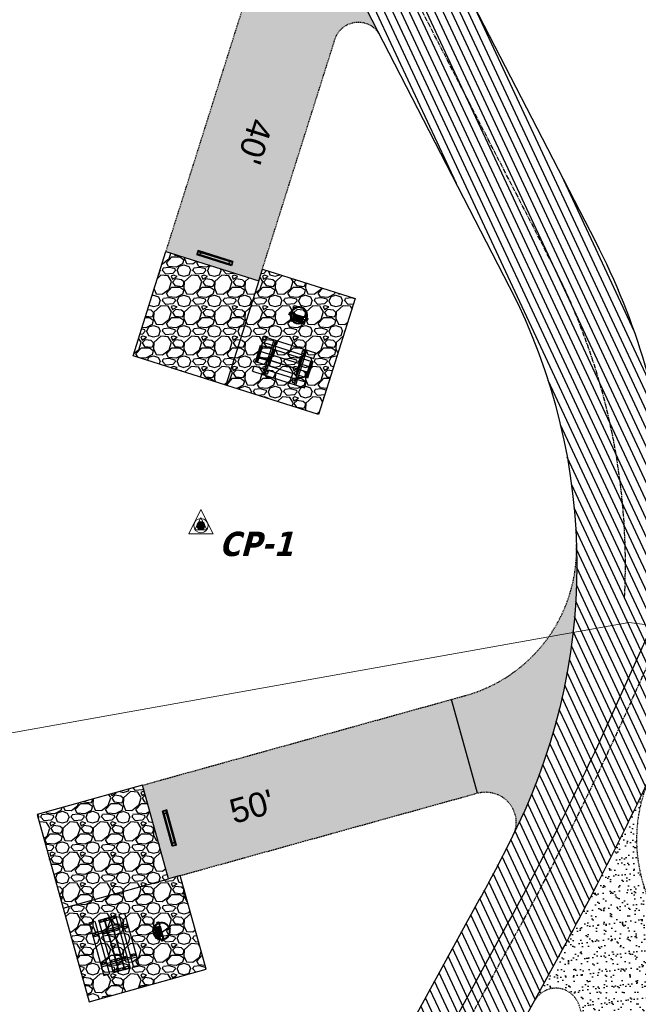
# Model space of a CAD drawing. Header units: feet. Extents: x 1134296 to 1140710, y 647902 to 649877.
# Tile 36 of 57: x 1134863 to 1134965, y 648709 to 648871. Entities that reach past the tile are written whole.
import ezdxf
from ezdxf.lldxf.tags import DXFTag

# ---------------------------------------------------------------- set-up
doc = ezdxf.new("R2010")
doc.units = ezdxf.units.FT
doc.header["$MEASUREMENT"] = 0
doc.linetypes.add('CENTER2', pattern=[1.125, 0.75, -0.125, 0.125, -0.125])
doc.linetypes.add('RAD', pattern=[0.13, 0.08, -0.05])
for name, color, linetype, lineweight in [('-ANGLE-IRON', 8, 'Continuous', 25), ('C-ANNO-TEXT-3', 7, 'Continuous', 20), ('V-UTIL-WATR-LINE', 8, 'WATER', 15)]:
    doc.layers.add(name, color=color, linetype=linetype, lineweight=lineweight)
for name, color, linetype in [('-BOLTS-LAGS-SCREWS', 7, 'Continuous'), ('-CONCRETE', 9, 'Continuous'), ('-HARDWARE', 7, 'Continuous'), ('-TIMBER', 5, 'Continuous'), ('C-CAMPSITE-PADS', 6, 'Continuous'), ('C-PRKG-ASPH', 8, 'Continuous'), ('C-PRKG-GRVL', 8, 'Continuous'), ('C-PRKG-WHEL-STOP', 9, 'Continuous'), ('C-ROAD-ASPHALT', 1, 'Continuous'), ('C-ROAD-CNTR', 1, 'CENTER2'), ('C-ROAD-GRVL', 1, 'RAD'), ('C-SWLK-GRVL-PATT', 8, 'Continuous'), ('C-UTIL-WATER-MEP', 7, 'WATER (.5x)'), ('G-XREF', 7, 'Continuous')]:
    doc.layers.add(name, color=color, linetype=linetype)
doc.styles.add('Arial', font='arial.ttf')
doc.styles.add('SEI-Dim & Leader', font='tahoma.ttf')
doc.styles.get("Standard").update_dxf_attribs({"font": 'arial.ttf'})
tags = doc.linetypes.add('WATER', pattern='A,1.5,-0.2,["W",Standard,S=0.08,R=0,X=-0.1,Y=-0.04],-0.05', length=1.75).pattern_tags.tags
tags[6] = DXFTag(74, 10)
tags = doc.linetypes.add('WATER (.5x)', pattern='A,0.75,-0.2,["W",Standard,S=0.08,R=0,X=-0.1,Y=-0.04],-0.05', length=1).pattern_tags.tags
tags[6] = DXFTag(74, 10)
pattern_1 = [(37.50000000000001, (0, 0), (-0.06299335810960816, 1.926823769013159), [0, -1.52, 0, -1.7, 0, -1.625]), (7.499999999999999, (0, 0), (1.769776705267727, 2.82214606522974), [0, -0.82, 0, -1.37, 0, -0.525]), (327.5, (-1.23, 0), (3.114141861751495, 0.005659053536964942), [0, -0.5, 0, -1.8, 0, -2.35]), (317.5, (-1.23, 0), (3.006126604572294, 0.8776755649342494), [0, -0.25, 0, -1.18, 0, -1.35])]
pattern_2 = [(228.012787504, (3.6, 5), (-40.00000000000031, -45.00000000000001), [0.67268, -66.5954402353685]), (184.969740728, (3.15, 4.5), (59.99999999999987, 5.000000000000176), [1.15434, -114.27962380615]), (132.510447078, (2, 4.4), (50.00000000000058, -54.99999999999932), [0.8139400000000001, -80.5801629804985]), (267.273689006, (0.05, 3.15), (5.000000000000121, 100.0000000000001), [1.05119, -104.067790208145]), (292.833654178, (0, 2.1), (-24.99999999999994, 60.00000000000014), [1.030775, -102.0468656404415]), (357.273689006, (0.4, 1.15), (-100.0000000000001, 5.000000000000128), [1.05119, -104.067790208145]), (37.6942404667, (1.45, 1.1), (-64.99999999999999, -49.99999999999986), [1.390145, -137.62424274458]), (72.2553283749, (2.55, 1.95), (35.00000000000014, 110), [1.31244, -129.9316074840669]), (121.429565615, (2.95, 3.2), (-40.0000000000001, 64.99999999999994), [1.05475, -104.420365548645]), (175.236358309, (2.4, 4.1), (54.99999999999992, -5.00000000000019), [1.20416, -59.0038128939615]), (222.397437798, (1.2, 4.2), (-59.99999999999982, -54.99999999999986), [1.55724, -154.1668750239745]), (138.814074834, (5, 3.1), (-35.00000000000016, 30), [0.5315049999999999, -52.61922406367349]), (171.46923439, (4.600000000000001, 3.45), (64.99999999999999, -9.999999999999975), [1.011185, -100.107557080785]), (225, (3.6, 3.6), (-5.551115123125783e-16, -4.999999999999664), [0.707105, -6.3639628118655]), (203.198590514, (3.25, 4.2), (24.99999999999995, 9.999999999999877), [0.38079, -37.6980755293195]), (291.801409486, (2.9, 4.050000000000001), (-4.99999999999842, 15.00000000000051), [0.538515, -26.3873090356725]), (30.96375653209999, (3.1, 3.55), (15.00000000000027, 9.999999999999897), [0.874645, -28.2801144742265]), (161.565051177, (3.85, 4), (10.00000000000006, -4.999999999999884), [0.632455, -15.178933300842]), (16.389540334, (0, 4.050000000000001), (49.99999999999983, 15.00000000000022), [0.886, -87.714225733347]), (70.3461759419, (0.8500000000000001, 4.3), (-20.0000000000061, -55.00000000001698), [0.7433049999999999, -73.58703873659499]), (293.198590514, (3.85, 5), (-9.999999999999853, 24.99999999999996), [0.761575, -37.3172905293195]), (343.610459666, (4.149999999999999, 4.3), (-49.99999999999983, 15.00000000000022), [0.8859999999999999, -87.71422573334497]), (339.44395478, (0, 0.95), (-25.00000000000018, 10.00000000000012), [0.8543999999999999, -41.86561872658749]), (294.775140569, (0.8, 0.65), (-25.00000000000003, 55.00000000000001), [0.71589, -70.87321531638]), (66.8014094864, (3.9, 0), (9.999999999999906, 24.99999999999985), [0.761575, -37.3172905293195]), (17.3540246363, (4.2, 0.7000000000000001), (-64.99999999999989, -19.99999999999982), [0.838155, -82.97711807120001]), (69.44395478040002, (1.45, 0), (-10.00000000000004, -24.99999999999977), [0.4272, -42.29281872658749]), (101.309932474, (3.6, 0), (-4.999999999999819, 20.00000000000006), [0.25495, -25.240147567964]), (165.963756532, (3.55, 0.25), (14.99999999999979, -5.000000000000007), [1.030775, -19.5847531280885]), (186.009005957, (2.55, 0.5), (50.00000000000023, 4.999999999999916), [0.9552499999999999, -94.56961587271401]), (303.690067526, (3.1, 3.1), (-4.999999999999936, 9.999999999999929), [0.7211099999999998, -17.30664637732]), (353.157226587, (3.5, 2.5), (85.00000000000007, -10.00000000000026), [1.25897, -124.6378131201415]), (60.9453959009, (4.75, 2.35), (-19.99999999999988, -34.99999999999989), [0.51478, -50.963370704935]), (90, (5, 2.8), (-4.999999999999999, 5), [0.3, -4.699999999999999]), (120.256437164, (2.45, 0.65), (20.00000000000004, -35.00000000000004), [0.69462, -68.76759994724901]), (48.01278750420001, (2.1, 1.25), (40, 44.99999999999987), [1.34536, -65.92276023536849]), (0, (3, 2.25), (5, 5), [1.3, -3.7]), (325.3048464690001, (4.3, 2.25), (50.0000000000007, -34.99999999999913), [0.7905699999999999, -78.26637150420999]), (254.054604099, (4.95, 1.8), (-5.000000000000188, -20.00000000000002), [0.72801, -35.6725394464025]), (207.645975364, (4.75, 1.1), (-94.99999999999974, -50.00000000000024), [1.185325, -117.347370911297]), (175.42607874, (3.7, 0.55), (-64.99999999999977, 5.000000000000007), [1.253995, -124.1453670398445])]
pattern_3 = [(115, (0, 0), (-1.132884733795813, -0.5282728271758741), [])]

# ---------------------------------------------------------------- blocks, each defined once
blk = doc.blocks.new('*X801')
for p, q in [((69.5, 22.75), (70, 22.75)), ((69.50196081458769, 22.78125), (69.99803918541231, 22.78125)), ((69.50196081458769, 22.71875), (69.99803918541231, 22.71875)), ((69.50793854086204, 22.8125), (69.99206145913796, 22.8125)), ((69.50793854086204, 22.6875), (69.99206145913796, 22.6875)), ((69.51824379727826, 22.84375), (69.98175620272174, 22.84375)), ((69.51824379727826, 22.65625), (69.98175620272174, 22.65625)), ((69.5334936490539, 22.875), (69.9665063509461, 22.875)), ((69.5334936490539, 22.625), (69.9665063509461, 22.625)), ((69.55484381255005, 22.90625), (69.94515618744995, 22.90625)), ((69.55484381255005, 22.59375), (69.94515618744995, 22.59375)), ((69.58464054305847, 22.9375), (69.91535945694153, 22.9375)), ((69.58464054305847, 22.5625), (69.91535945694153, 22.5625)), ((69.62896927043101, 22.96875), (69.87103072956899, 22.96875)), ((69.62896927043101, 22.53125), (69.87103072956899, 22.53125))]:
    blk.add_line(p, q)
blk = doc.blocks.new('V-LEGL-v-gps')
for p, q in [((-1.591615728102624e-12, 0.09968523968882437), (-0.07500000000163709, -0.0503147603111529)), ((0.07499999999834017, -0.0503147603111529), (-1.591615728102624e-12, 0.09968523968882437)), ((-0.07500000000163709, -0.0503147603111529), (0.07499999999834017, -0.0503147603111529))]:
    blk.add_line(p, q)
for radius in [0.04387922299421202, 0.025, 0.01254212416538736]:
    blk.add_circle((-1.591615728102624e-12, -5.684341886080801e-13), radius)
at = {"xscale": 0.1000000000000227, "yscale": 0.1000000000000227, "zscale": 0.1000000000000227}
blk.add_blockref('*X801', (-6.975000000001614, -2.275000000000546), dxfattribs=at)
blk = doc.blocks.new('C_XBASE-PACTOLA_02403811')
at = {"layer": 'V-UTIL-WATR-LINE', "flags": 128}
blk.add_lwpolyline([(1134591.097, 648882.276), (1134535.172, 648864.348), (1134533.85, 648857.053), (1134522.209554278, 648792.1098621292), (1134626.051242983, 648720.737395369), (1134717.163755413, 648725.1374681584), (1134753.653, 648734.572), (1134963.231, 648772.059), (1135008.674239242, 648766.4398010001)], dxfattribs=at)
at = {"layer": 'C-ANNO-TEXT-3', "rotation": 8.537736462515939e-07}
for xscale, yscale, zscale in [(26.66666666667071, 26.66666666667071, 26.66666666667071), (13.33333333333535, 13.33333333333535, 13.33333333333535)]:
    blk.add_blockref('V-LEGL-v-gps', (1134892.815, 648788.015), dxfattribs=dict(at, xscale=xscale, yscale=yscale, zscale=zscale))
at = {"layer": 'C-ANNO-TEXT-3', "insert": (1134895.815, 648787.015), "char_height": 4, "attachment_point": 1, "style": 'SEI-Dim & Leader'}
blk.add_mtext('{\\fTahoma|b1|i1|c0|p34;CP-1}', dxfattribs=at)
blk = doc.blocks.new('Wheel_Stop')
for points in [[(-36, 6.75), (36, 6.75)], [(-36, -2.25), (-36, 6.75)], [(-35.625, 4.5), (-36, 6.75)], [(-35.625, 0), (-36, -2.25)], [(-35.955, 6.48), (35.955, 6.48)], [(-35.625, 4.5), (-35.625, 0)], [(-35.625, 4.5), (35.625, 4.5)], [(-35.625, 0), (35.625, 0)], [(35.625, 4.5), (36, 6.75)], [(35.625, 4.5), (35.625, 0)], [(35.625, 0), (36, -2.25)], [(36, -2.25), (36, 6.75)], [(-36, -2.25), (36, -2.25)], [(-35.955, -1.98), (35.955, -1.98)]]:
    blk.add_lwpolyline(points)
for centre in [(-30, 2.25), (30, 2.25)]:
    blk.add_circle(centre, 0.5)
blk = doc.blocks.new('10FT_Precast Table')
at = {"layer": '-ANGLE-IRON'}
for p, q in [((-28.53399626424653, 27.12499979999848), (-28.53399626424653, 33.62500020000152)), ((-28.53399626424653, 33.62500020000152), (-24.53403626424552, 33.62500020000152)), ((-24.53403626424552, 27.12499979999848), (-28.53399626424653, 27.12499979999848)), ((-24.53403626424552, 33.62500020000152), (-24.53403626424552, 27.12499979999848)), ((28.46604333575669, 27.12499979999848), (28.46604333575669, 33.62500020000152)), ((28.46604333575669, 33.62500020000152), (32.4660033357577, 33.62500020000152)), ((32.4660033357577, 27.12499979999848), (28.46604333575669, 27.12499979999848)), ((32.4660033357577, 33.62500020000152), (32.4660033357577, 27.12499979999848)), ((-49.49999999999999, 15.84066587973), (-52.49999999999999, 15.84066587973)), ((-52.49999999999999, 15.84066587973), (-52.49999999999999, -14.65933416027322)), ((-49.49999999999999, -14.65933416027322), (-49.49999999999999, 15.84066587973)), ((-25.53399626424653, 15.8406658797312), (-28.53399626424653, 15.8406658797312)), ((-28.53399626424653, 15.8406658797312), (-28.53399626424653, -14.65933416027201)), ((-25.53399626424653, -14.65933416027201), (-25.53399626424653, 15.8406658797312)), ((32.4660033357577, 15.84066587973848), (29.4660033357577, 15.84066587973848)), ((29.4660033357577, 15.84066587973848), (29.4660033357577, -14.65933416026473)), ((32.4660033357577, -14.65933416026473), (32.4660033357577, 15.84066587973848)), ((52.50000000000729, 15.8406658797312), (49.50000000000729, 15.8406658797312)), ((49.50000000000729, 15.8406658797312), (49.50000000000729, -14.65933416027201)), ((52.50000000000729, -14.65933416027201), (52.50000000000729, 15.8406658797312)), ((-52.49999999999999, -14.65933416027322), (-49.49999999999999, -14.65933416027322)), ((-28.53399626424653, -14.65933416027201), (-25.53399626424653, -14.65933416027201)), ((29.4660033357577, -14.65933416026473), (32.4660033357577, -14.65933416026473)), ((49.50000000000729, -14.65933416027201), (52.50000000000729, -14.65933416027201)), ((-28.53399626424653, -33.62500019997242), (-28.53399626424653, -27.12499979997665)), ((-28.53399626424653, -27.12499979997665), (-24.53403626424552, -27.12499979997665)), ((-24.53403626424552, -33.62500019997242), (-28.53399626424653, -33.62500019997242)), ((-24.53403626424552, -27.12499979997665), (-24.53403626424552, -33.62500019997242)), ((28.46604333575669, -33.62500019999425), (28.46604333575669, -27.1249997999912)), ((28.46604333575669, -27.1249997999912), (32.4660033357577, -27.1249997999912)), ((32.4660033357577, -33.62500019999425), (28.46604333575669, -33.62500019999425)), ((32.4660033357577, -27.1249997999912), (32.4660033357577, -33.62500019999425))]:
    blk.add_line(p, q, dxfattribs=at)
at = {"layer": '-BOLTS-LAGS-SCREWS'}
for centre in [(-26.53401626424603, 32.12500020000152), (-26.53401626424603, 28.62499979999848), (30.46602333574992, 32.12500020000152), (30.46602333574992, 28.62499979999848), (-50.99999999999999, 14.84066987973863), (-50.99999999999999, 9.340670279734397), (-50.99999999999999, 3.340670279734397), (-27.03399626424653, 14.84066987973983), (-27.03399626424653, 9.340670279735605), (-27.03399626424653, 3.340670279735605), (30.9660033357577, 14.84066987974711), (30.9660033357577, 9.34067027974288), (30.9660033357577, 3.340670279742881), (51.00000000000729, 14.84066987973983), (51.00000000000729, 9.340670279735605), (51.00000000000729, 3.340670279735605), (-50.99999999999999, -2.159338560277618), (-50.99999999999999, -8.159338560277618), (-50.99999999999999, -13.65933816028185), (-27.03399626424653, -2.15933856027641), (-27.03399626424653, -8.15933856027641), (-27.03399626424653, -13.65933816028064), (30.9660033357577, -2.159338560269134), (30.9660033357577, -8.159338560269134), (30.9660033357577, -13.65933816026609), (51.00000000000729, -2.15933856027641), (51.00000000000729, -8.15933856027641), (51.00000000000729, -13.65933816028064), (-26.53401626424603, -28.62499979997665), (-26.53401626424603, -32.12500019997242), (30.46602333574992, -28.6249997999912), (30.46602333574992, -32.12500019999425)]:
    blk.add_circle(centre, 0.15625000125, dxfattribs=at)
at = {"layer": '-CONCRETE'}
for p, q in [((-32.03399630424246, -35.99999999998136), (-32.03399630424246, 35.99999999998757)), ((-28.53399626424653, 35.99999999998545), (-28.53399626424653, 33.62500020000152)), ((-28.53399626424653, -27.12499979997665), (-28.53399626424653, 27.12499979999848)), ((32.4660033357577, 36), (32.4660033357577, 33.62500020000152)), ((32.4660033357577, -27.1249997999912), (32.4660033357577, 27.12499979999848)), ((35.96600337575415, -35.99999999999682), (35.96600337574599, 35.99999999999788)), ((-28.53399626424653, -35.99999999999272), (-28.53399626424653, -33.62500019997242)), ((32.4660033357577, -33.62500019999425), (32.4660033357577, -36))]:
    blk.add_line(p, q, dxfattribs=at)
at = {"layer": '-TIMBER'}
for p, q in [((-53.99999999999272, 24.74999999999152), (-54, 35.99999999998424)), ((-54, 35.99999999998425), (54, 36.0000000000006)), ((-54, 24.74999999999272), (53.99999999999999, 24.74999999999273)), ((54.00000000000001, 24.75000000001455), (54.00000000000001, 36)), ((-53.99999999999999, 6.465667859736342), (-53.99999999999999, 17.71566785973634)), ((-53.99999999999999, 17.71566785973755), (54, 17.71566785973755)), ((-53.99999999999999, 6.46566785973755), (54, 6.46566785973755)), ((-53.99999999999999, -5.034336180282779), (-53.99999999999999, 6.215667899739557)), ((-53.99999999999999, 6.215667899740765), (54, 6.215667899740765)), ((54.00000000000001, 17.71566785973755), (54.00000000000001, 6.46566785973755)), ((54.00000000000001, 6.215667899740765), (54.00000000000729, -5.034336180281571)), ((54.00000000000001, -5.034336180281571), (-53.99999999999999, -5.034336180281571)), ((-53.99999999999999, -16.53433614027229), (-53.99999999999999, -5.28433614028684)), ((54.00000000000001, -5.284336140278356), (-53.99999999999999, -5.284336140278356)), ((54.00000000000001, -16.53433614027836), (-53.99999999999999, -16.53433614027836)), ((54.00000000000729, -5.28433614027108), (54.00000000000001, -16.53433614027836)), ((-54, -35.99999999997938), (-53.99999999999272, -24.74999999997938)), ((-54, -24.74999999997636), (53.99999999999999, -24.75000000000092)), ((-54, -35.99999999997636), (53.99999999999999, -36.00000000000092)), ((54.00000000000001, -36), (54.00000000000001, -24.75))]:
    blk.add_line(p, q, dxfattribs=at)
blk = doc.blocks.new('*X386')
at = {"color": 0}
for p, q in [((146.0622026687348, 353.5980429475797), (146.1426743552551, 353.6785146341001)), ((146.0622026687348, 352.8909361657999), (146.8122026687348, 353.6409361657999)), ((146.0622026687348, 352.5373827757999), (146.8122026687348, 353.2873827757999)), ((146.0622026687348, 351.8302759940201), (146.8122026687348, 352.5802759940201)), ((146.0622026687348, 351.4767226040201), (146.8122026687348, 352.2267226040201)), ((146.0622026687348, 350.7696158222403), (146.8122026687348, 351.5196158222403)), ((146.3246548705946, 350.6785146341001), (146.8122026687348, 351.1660624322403))]:
    blk.add_line(p, q, dxfattribs=at)
blk = doc.blocks.new('Pilot Rocks FS-30_18_PA')
at = {"layer": '-HARDWARE'}
for p, q in [((-8.817777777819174, 0.04421580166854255), (-17.86666666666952, 0.04421580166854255)), ((-17.86666666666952, 0.04421580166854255), (-12.77892653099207, 0.04421580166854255)), ((-10.20000000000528, 0.04421580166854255), (10.19999999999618, 0.04421580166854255)), ((8.817777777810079, 0.04421580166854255), (17.86666666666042, 0.04421580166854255)), ((12.77892653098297, 0.04421580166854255), (17.86666666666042, 0.04421580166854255)), ((-18.93333333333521, -4.555784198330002), (-18.93333333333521, -1.355784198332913)), ((-18.93333333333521, -1.355784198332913), (-18.86666666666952, -1.355784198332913)), ((-18.86666666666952, -1.355784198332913), (-18.86666666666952, -0.9557841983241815)), ((-18.86666666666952, -1.355784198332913), (-18.86666666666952, -0.9557841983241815)), ((-18.20000000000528, -1.355784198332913), (-18.20000000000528, -0.9557841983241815)), ((-18.20000000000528, -0.9557841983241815), (-18.20000000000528, -1.355784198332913)), ((-18.20000000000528, -1.355784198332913), (-18.13333333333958, -1.355784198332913)), ((-18.13333333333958, -1.355784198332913), (-18.13333333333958, -4.555784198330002)), ((-8.817777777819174, -0.6224508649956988), (-17.86666666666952, -0.6224508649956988)), ((-13.33940419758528, -0.6224508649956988), (-17.86666666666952, -0.6224508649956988)), ((-10.20000000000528, -0.6224508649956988), (10.19999999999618, -0.6224508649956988)), ((-10.20000000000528, -0.6224508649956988), (-10.20000000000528, -11.31238912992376)), ((-10.20000000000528, -11.31238912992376), (-10.20000000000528, -14.84572246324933)), ((-10.20000000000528, -13.68324198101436), (-10.20000000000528, -14.84572246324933)), ((-9.533333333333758, -0.6224508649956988), (-9.533333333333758, -11.31238912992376)), ((-9.533333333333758, -11.31238912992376), (-9.533333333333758, -14.84572246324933)), ((-9.533333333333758, -11.64572246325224), (9.533333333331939, -11.64572246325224)), ((-9.533333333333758, -12.31238912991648), (9.533333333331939, -12.31238912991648)), ((-9.533333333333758, -14.84572246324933), (-9.533333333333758, -14.47618734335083)), ((-8.817777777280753, -0.6224508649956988), (-8.817777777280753, -11.64572246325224)), ((-8.284444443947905, -0.6224508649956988), (-8.284444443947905, -11.64572246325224)), ((-7.502222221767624, -0.6224508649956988), (-7.502222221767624, -11.64572246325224)), ((-6.9688888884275, -0.6224508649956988), (-6.9688888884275, -11.64572246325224)), ((-6.18666666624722, -0.6224508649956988), (-6.18666666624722, -11.64572246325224)), ((-5.653333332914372, -0.6224508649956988), (-5.653333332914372, -11.64572246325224)), ((-4.871111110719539, -0.6224508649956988), (-4.871111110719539, -11.64572246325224)), ((-4.337777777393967, -0.6224508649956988), (-4.337777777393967, -11.64572246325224)), ((-3.555555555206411, -0.6224508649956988), (-3.555555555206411, -11.64572246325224)), ((-3.022222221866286, -0.6224508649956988), (-3.022222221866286, -11.64572246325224)), ((-2.23999999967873, -0.6224508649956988), (-2.23999999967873, -11.64572246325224)), ((-1.706666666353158, -0.6224508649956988), (-1.706666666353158, -11.64572246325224)), ((-0.9244444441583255, -0.6224508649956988), (-0.9244444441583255, -11.64572246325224)), ((-0.3911111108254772, -0.6224508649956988), (-0.3911111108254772, -11.64572246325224)), ((0.3911111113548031, -0.6224508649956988), (0.3911111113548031, -11.64572246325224)), ((0.9244444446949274, -0.6224508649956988), (0.9244444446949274, -11.64572246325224)), ((1.706666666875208, -0.6224508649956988), (1.706666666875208, -11.64572246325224)), ((2.240000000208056, -0.6224508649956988), (2.240000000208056, -11.64572246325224)), ((3.022222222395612, -0.6224508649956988), (3.022222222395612, -11.64572246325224)), ((3.555555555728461, -0.6224508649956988), (3.555555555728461, -11.64572246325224)), ((4.337777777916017, -0.6224508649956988), (4.337777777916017, -11.64572246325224)), ((4.871111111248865, -0.6224508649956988), (4.871111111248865, -11.64572246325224)), ((5.653333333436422, -0.6224508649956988), (5.653333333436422, -11.64572246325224)), ((6.18666666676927, -0.6224508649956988), (6.18666666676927, -11.64572246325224)), ((6.968888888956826, -0.6224508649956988), (6.968888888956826, -11.64572246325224)), ((7.502222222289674, -0.6224508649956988), (7.502222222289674, -11.64572246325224)), ((8.28444444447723, -0.6224508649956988), (8.28444444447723, -11.64572246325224)), ((8.817777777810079, -0.6224508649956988), (8.817777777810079, -11.64572246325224)), ((17.86666666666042, -0.6224508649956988), (8.817777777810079, -0.6224508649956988)), ((9.533333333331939, -0.6224508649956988), (9.533333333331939, -11.31238912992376)), ((9.533333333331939, -11.31238912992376), (9.533333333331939, -14.84572246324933)), ((9.533333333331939, -14.47618734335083), (9.533333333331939, -14.84572246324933)), ((10.19999999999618, -0.6224508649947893), (10.19999999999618, -11.31238912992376)), ((10.19999999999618, -11.31238912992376), (10.19999999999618, -14.84572246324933)), ((10.19999999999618, -14.84572246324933), (10.19999999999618, -13.68324198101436)), ((18.13333333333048, -4.555784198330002), (18.13333333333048, -1.355784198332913)), ((18.13333333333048, -1.355784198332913), (18.19999999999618, -1.355784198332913)), ((18.93333333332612, -4.555784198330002), (18.13333333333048, -4.555784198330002)), ((18.19999999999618, -1.355784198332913), (18.19999999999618, -0.9557841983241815)), ((18.19999999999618, -1.355784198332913), (18.19999999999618, -0.9557841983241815)), ((18.86666666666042, -1.355784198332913), (18.86666666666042, -0.9557841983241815)), ((18.86666666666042, -0.9557841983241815), (18.86666666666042, -1.355784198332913)), ((18.86666666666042, -1.355784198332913), (18.93333333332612, -1.355784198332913)), ((18.93333333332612, -1.355784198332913), (18.93333333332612, -4.555784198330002))]:
    blk.add_line(p, q, dxfattribs=at)
at = {"layer": '-HARDWARE', "flags": 128}
for points in [[(0.04426932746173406, 18.18944163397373, 1), (-0.6223972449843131, 18.18908719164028), (-0.6206959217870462, 14.98908764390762, 1), (0.04597065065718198, 14.98944208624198), (0.04426932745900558, 18.18944163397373)], [(-11.77825193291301, -8.933957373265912, -1), (-11.29140720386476, -9.3893985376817), (-13.47752479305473, -11.72625323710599, -1), (-13.96436952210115, -11.27081207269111), (-11.77825193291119, -8.93395737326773)], [(11.77825193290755, -8.933957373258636, 1), (11.29140720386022, -9.389398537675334), (13.47752479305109, -11.72625323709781, 1), (13.96436952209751, -11.27081207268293), (11.77825193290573, -8.933957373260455)]]:
    blk.add_lwpolyline(points, format="xyb", dxfattribs=at)
at = {"layer": '-HARDWARE'}
for points in [[(-18.93333333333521, -4.555784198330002), (-18.93333333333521, -1.355784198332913), (-18.13333333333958, -1.355784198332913), (-18.13333333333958, -4.555784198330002)], [(-7.502222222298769, -11.64572246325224), (-8.28444444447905, -11.64572246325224), (-8.28444444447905, -0.6224508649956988), (-7.502222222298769, -0.6224508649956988)], [(-6.186666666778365, -11.64572246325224), (-6.968888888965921, -11.64572246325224), (-6.968888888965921, -0.6224508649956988), (-6.186666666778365, -0.6224508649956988)], [(-4.87111111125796, -11.64572246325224), (-5.653333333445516, -11.64572246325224), (-5.653333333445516, -0.6224508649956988), (-4.87111111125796, -0.6224508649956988)], [(-3.555555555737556, -11.64572246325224), (-4.337777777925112, -11.64572246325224), (-4.337777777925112, -0.6224508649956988), (-3.555555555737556, -0.6224508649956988)], [(-2.240000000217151, -11.64572246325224), (-3.022222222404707, -11.64572246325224), (-3.022222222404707, -0.6224508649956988), (-2.240000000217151, -0.6224508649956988)], [(-0.9244444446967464, -11.64572246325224), (-1.706666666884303, -11.64572246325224), (-1.706666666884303, -0.6224508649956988), (-0.9244444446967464, -0.6224508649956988)], [(-0.3911111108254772, -11.64572246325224), (0.3911111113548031, -11.64572246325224), (0.3911111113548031, -0.6224508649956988), (-0.3911111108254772, -0.6224508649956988)], [(0.9244444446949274, -11.64572246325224), (1.706666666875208, -11.64572246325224), (1.706666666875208, -0.6224508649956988), (0.9244444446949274, -0.6224508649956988)], [(2.240000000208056, -11.64572246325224), (3.022222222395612, -11.64572246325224), (3.022222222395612, -0.6224508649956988), (2.240000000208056, -0.6224508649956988)], [(3.555555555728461, -11.64572246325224), (4.337777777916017, -11.64572246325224), (4.337777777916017, -0.6224508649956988), (3.555555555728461, -0.6224508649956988)], [(4.871111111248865, -11.64572246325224), (5.653333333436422, -11.64572246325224), (5.653333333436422, -0.6224508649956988), (4.871111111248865, -0.6224508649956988)], [(6.18666666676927, -11.64572246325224), (6.968888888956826, -11.64572246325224), (6.968888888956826, -0.6224508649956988), (6.18666666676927, -0.6224508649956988)], [(7.502222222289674, -11.64572246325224), (8.28444444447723, -11.64572246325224), (8.28444444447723, -0.6224508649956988), (7.502222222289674, -0.6224508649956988)], [(18.93333333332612, -4.555784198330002), (18.93333333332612, -1.355784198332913), (18.13333333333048, -1.355784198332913), (18.13333333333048, -4.555784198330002)]]:
    blk.add_lwpolyline(points, close=True, dxfattribs=at)
for centre, radius, start, end in [((-17.86666666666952, -0.9557841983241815), 1, 90, 180), ((-17.86666666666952, -0.9557841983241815), 1, 90, 180), ((0, 9.094947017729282e-13), 17.06666666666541, 0.1484403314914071, 179.8515596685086), ((0, 0), 15.73333333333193, 0.1610200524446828, 179.8389799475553), ((17.86666666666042, -0.9557841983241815), 1, 0, 90), ((17.86666666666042, -0.9557841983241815), 1, 0, 90), ((-17.86666666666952, -0.9557841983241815), 0.3333333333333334, 90, 180), ((-17.86666666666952, -0.9557841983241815), 0.3333333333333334, 90, 180), ((0, 9.094947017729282e-13), 17.06666666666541, 182.0901397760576, 220.7490543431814), ((0, 0), 15.73333333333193, 182.2673591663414, 220.2247561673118), ((-9.094947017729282e-13, 1.818989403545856e-12), 17.06666666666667, 220.7490543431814, 233.2977773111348), ((-9.094947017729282e-13, 1.818989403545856e-12), 15.73333333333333, 220.2247561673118, 229.5860659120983), ((-9.866666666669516, -11.64572246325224), 0.3333333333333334, 0, 180), ((-9.866666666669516, -14.84572246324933), 0.3333333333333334, 180, 0), ((-9.866666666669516, -14.84572246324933), 0.3333333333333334, 180, 0), ((-9.094947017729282e-13, 1.818989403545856e-12), 15.73333333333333, 232.7040475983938, 307.2959524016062), ((-9.094947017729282e-13, 1.818989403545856e-12), 17.06666666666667, 236.0413981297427, 303.9586018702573), ((9.866666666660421, -11.64572246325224), 0.3333333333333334, 0, 180), ((9.866666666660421, -14.84572246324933), 0.3333333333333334, 180, 0), ((9.866666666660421, -14.84572246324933), 0.3333333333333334, 180, 0), ((-9.094947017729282e-13, 1.818989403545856e-12), 15.73333333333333, 310.4139340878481, 319.7752438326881), ((-6.821210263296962e-11, 6.548361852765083e-11), 17.06666666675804, 306.7022226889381, 319.2509456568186), ((0, 0), 15.73333333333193, 319.7752438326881, 357.7326408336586), ((0, 9.094947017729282e-13), 17.06666666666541, 319.2509456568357, 357.9098602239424), ((17.86666666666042, -0.9557841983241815), 0.3333333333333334, 0, 90), ((17.86666666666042, -0.9557841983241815), 0.3333333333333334, 0, 90)]:
    blk.add_arc(centre, radius, start, end, dxfattribs=at)
at = {"layer": '-HARDWARE', "rotation": 180}
for p, xscale, yscale, zscale in [((137.6663495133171, 372.583162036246), 1.066666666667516, 1.066666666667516, 1.066666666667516), ((-137.6663495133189, 372.583162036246), -1.066666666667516, 1.066666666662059, 1.066666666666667)]:
    blk.add_blockref('*X386', p, dxfattribs=dict(at, xscale=xscale, yscale=yscale, zscale=zscale))
blk = doc.blocks.new('C_PBASE-PACTOLA_02403811')
at = {"layer": 'C-CAMPSITE-PADS'}
for points in [[(1134881.647449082, 648815.9705222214), (1134887.065353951, 648833.1357868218), (1134902.323366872, 648828.3198713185), (1134902.925356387, 648830.2271230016), (1134918.183369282, 648825.4112075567), (1134912.163474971, 648806.3386914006)], [(1134887.488726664, 648729.8719624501), (1134883.207988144, 648745.2886831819), (1134865.864177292, 648740.4728522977), (1134874.425654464, 648709.6394108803), (1134893.69655535, 648714.9903340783), (1134889.415816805, 648730.4070547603)]]:
    blk.add_lwpolyline(points, close=True, dxfattribs=at)
at = {"layer": 'C-ROAD-ASPHALT'}
blk.add_lwpolyline([(1134916.811965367, 648653.2299950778), (1134952.321656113, 648718.215074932, 0.01915469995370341), (1134969.657277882, 648753.0477392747), (1135036.873309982, 648902.1641641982, 0.009218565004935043), (1135044.254367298, 648919.3790657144), (1135101.509820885, 649060.0203951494, 0.04927264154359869), (1135107.544114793, 649080.3791714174), (1135113.245677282, 649110.0761826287, 0.3025232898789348), (1135079.742163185, 649189.7952543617), (1135017.583038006, 649231.0012923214, 0.03670103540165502), (1134952.658282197, 649267.4907225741), (1134930.361796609, 649277.95101182, 0.265468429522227), (1134828.518541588, 649269.7547374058), (1134807.494103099, 649255.3935736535, 0.04164346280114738), (1134780.654611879, 649233.5777859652), (1134706.829601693, 649162.5981949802, 0.05765878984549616), (1134625.196538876, 649063.6602364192, -0.5722564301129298), (1134616.582948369, 649064.0343807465), (1134601.857481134, 649091.7855040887)], format="xyb", dxfattribs=at)
for points in [[(1134609.502741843, 649004.1715281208, -0.08481675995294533), (1134717.918854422, 649151.0643979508), (1134791.743864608, 649222.0439889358, -0.04164346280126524), (1134816.518779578, 649242.1816391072), (1134837.543218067, 649256.5428028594, -0.2654684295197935), (1134923.566161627, 649263.4658695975), (1134945.862647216, 649253.0055803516, -0.03670103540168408), (1135008.742528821, 649217.6654234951), (1135070.901654, 649176.4593855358, -0.3025232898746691), (1135097.532652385, 649113.0929439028), (1135091.831089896, 649083.3959326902, -0.0492726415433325), (1135086.690765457, 649066.0532714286), (1135029.43531187, 648925.4119419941, -0.009218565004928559), (1135022.286728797, 648908.7392420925), (1134970.105907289, 648792.9779079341, 0.09466954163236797), (1134957.786175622, 648834.7349342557), (1134921.92741579, 648904.3472810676, 0.300313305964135), (1134722.086161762, 649016.5601342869), (1134632.500993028, 649010.1122188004, 0.09071439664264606)], [(1134633.649625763, 648994.1535019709), (1134723.234794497, 649000.6014174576, -0.3003133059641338), (1134907.703644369, 648897.0203221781), (1134943.5624042, 648827.4079753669, -0.2429416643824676), (1134943.472635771, 648735.6471404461, -0.01448214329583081), (1134938.281078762, 648725.8872446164), (1134902.771388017, 648660.9021647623, -0.1112368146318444), (1134861.541195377, 648614.0501326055), (1134757.483908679, 648538.5664206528, 0.1783965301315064), (1134706.299016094, 648462.144128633, -0.4786295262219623), (1134656.994557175, 648438.877100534, -0.1281532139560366), (1134626.710174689, 648464.732186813), (1134623.062749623, 648469.9579645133, -0.1042089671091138), (1134584.046954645, 648561.8052956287), (1134566.403948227, 648651.5934078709, -0.01381007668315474), (1134561.903038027, 648678.391101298), (1134552.825444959, 648743.3771249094, -0.09433329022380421), (1134558.209758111, 648852.4537669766), (1134566.77306571, 648887.8397463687, -0.03644235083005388), (1134590.864287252, 648962.9741265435, -0.2864198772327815)]]:
    blk.add_lwpolyline(points, format="xyb", close=True, dxfattribs=at)
at = {"layer": 'C-ROAD-CNTR', "flags": 128}
blk.add_lwpolyline([(1134682.815781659, 648422.2458494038), (1134669.21986276, 648425.8462855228, -0.1774687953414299), (1134620.150062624, 648460.1534391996), (1134616.502637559, 648465.3792168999, -0.1042089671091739), (1134576.197064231, 648560.2628234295), (1134558.554057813, 648650.0509356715, -0.01381007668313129), (1134553.979962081, 648677.2843639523), (1134544.902369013, 648742.2703875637, -0.09433329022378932), (1134550.434197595, 648854.3354307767), (1134558.997505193, 648889.7214101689, -0.1428635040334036), (1134712.374228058, 649156.8312964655), (1134786.199238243, 649227.8108874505, -0.04164346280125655), (1134812.006441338, 649248.7876063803), (1134833.030879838, 649263.1487701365, -0.2654684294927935), (1134926.96397912, 649270.7084407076), (1134949.260464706, 649260.2481514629, -0.03670103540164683), (1135013.162783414, 649224.3333579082), (1135075.321908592, 649183.1273199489, -0.3025232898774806), (1135105.389164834, 649111.5845632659), (1135099.687602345, 649081.8875520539, -0.04927264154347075), (1135094.100293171, 649063.036833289), (1135036.844839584, 648922.3955038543, -0.009218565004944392), (1135029.58001939, 648905.4517031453), (1134962.363987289, 648756.3352782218, -0.01915469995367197), (1134945.301367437, 648722.0511597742), (1134909.791676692, 648657.06607992, -0.111236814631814), (1134866.238656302, 648607.5744966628), (1134762.181369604, 648532.0907847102, 0.3229446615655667), (1134716.395894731, 648393.2215671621), (1134719.721086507, 648382.7059234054, -0.1714240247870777), (1134715.287797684, 648249.5554414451), (1134707.163513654, 648228.7837741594, -0.02272318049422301), (1134688.713657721, 648187.2766264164, 0.05045028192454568), (1134653.344169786, 648094.1277041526)], format="xyb", dxfattribs=at)
at = {"layer": 'C-ROAD-CNTR'}
blk.add_lwpolyline([(1134962.526130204, 648776.1624366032, 0.132307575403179), (1134950.674289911, 648831.0714548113), (1134914.815530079, 648900.683801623, 0.3003133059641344), (1134722.66047813, 649008.5807758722), (1134633.075309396, 649002.1328603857, 0.139697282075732), (1134603.207227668, 648991.2487918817)], format="xyb", dxfattribs=at)
at = {"layer": 'C-ROAD-GRVL', "flags": 128}
for points in [[(1134887.065353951, 648833.1357868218), (1134904.16631905, 648887.315878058, 0.2144287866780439), (1134901.778860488, 648907.6766637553)], [(1134902.925356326, 648830.2271230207), (1134914.889896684, 648868.1337486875, -0.6696231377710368), (1134922.260342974, 648868.7615101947)], [(1134889.415816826, 648730.4070546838), (1134938.315727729, 648743.9850224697, -0.6497653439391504), (1134944.126596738, 648736.9332348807)]]:
    blk.add_lwpolyline(points, format="xyb", dxfattribs=at)
at = {"layer": 'C-ROAD-GRVL'}
for points in [[(1134883.207988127, 648745.2886832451), (1134936.310550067, 648760.0335947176, 0.3462704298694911), (1134954.607917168, 648784.9581336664)], [(1134966.840326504, 648746.9077313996, 0.1867046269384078), (1134965.621166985, 648728.907412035), (1134980.045880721, 648682.5280870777)], [(1134964.767760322, 648677.7763466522), (1134955.041541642, 648709.0487493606, 0.6623250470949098), (1134947.7118672, 648709.7788566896)]]:
    blk.add_lwpolyline(points, format="xyb", dxfattribs=at)
at = {"layer": 'C-UTIL-WATER-MEP', "flags": 128}
blk.add_lwpolyline([(1134713.292159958, 648416.2441137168), (1134669.731849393, 648427.7796426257, -0.1774687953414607), (1134621.79009064, 648461.2981261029), (1134618.142665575, 648466.5239038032, -0.1042089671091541), (1134578.159536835, 648560.6484414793), (1134560.516530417, 648650.4365537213, -0.01381007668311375), (1134555.960731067, 648677.5610482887), (1134546.883138, 648742.5470719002, -0.09433329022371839), (1134552.378087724, 648853.8650148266), (1134560.941395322, 648889.2509942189, -0.1428635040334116), (1134713.760384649, 649155.3895718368), (1134787.585394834, 649226.3691628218, -0.04164346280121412), (1134813.134525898, 649247.1361145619), (1134834.158964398, 649261.4972783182, -0.2654684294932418), (1134926.114524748, 649268.8977979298), (1134948.411010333, 649258.437508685, -0.03670103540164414), (1135012.057719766, 649222.6663743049), (1135074.216844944, 649181.4603363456, -0.302523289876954), (1135103.425036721, 649111.961658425), (1135097.723474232, 649082.264647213, -0.04927264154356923), (1135092.247911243, 649063.7909428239), (1135034.992457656, 648923.1496133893, -0.009218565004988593), (1135027.756696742, 648906.273587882), (1134960.540664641, 648757.1571629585, -0.01915469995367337), (1134943.546295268, 648723.0101809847), (1134908.036604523, 648658.0251011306, -0.1112368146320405), (1134865.064291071, 648609.1934056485), (1134761.007004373, 648533.7096936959, 0.1574684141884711), (1134714.965670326, 648470.6755079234, 0.1574684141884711)], format="xyb", dxfattribs=at)
at = {"layer": 'Defpoints', "flags": 128}
for points in [[(1134902.323366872, 648828.3198713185), (1134896.905462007, 648811.1546068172)], [(1134938.315727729, 648743.9850224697), (1134934.03498922, 648759.4017430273)], [(1134870.1449159, 648725.0561316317), (1134887.488726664, 648729.8719624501)]]:
    blk.add_lwpolyline(points, dxfattribs=at)
at = {"layer": '-HARDWARE'}
for p, xscale, yscale, zscale, rotation in [((1134908.922302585, 648822.6483942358), 0.08333333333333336, 0.08333333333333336, 0.08333333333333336, 342.4826421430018), ((1134886.331630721, 648721.2479996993), 0.08333333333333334, 0.08333333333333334, 0.08333333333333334, 285.5183010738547)]:
    blk.add_blockref('Pilot Rocks FS-30_18_PA', p, dxfattribs=dict(at, xscale=xscale, yscale=yscale, zscale=zscale, rotation=rotation))
for p, xscale, yscale, zscale, rotation in [((1134906.490934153, 648814.9452168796), 0.0833333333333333, 0.0833333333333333, 0.0833333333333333, 342.4826421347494), ((1134878.548327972, 648719.0868212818), 0.08333333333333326, 0.08333333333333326, 0.08333333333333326, 285.5183010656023)]:
    blk.add_blockref('10FT_Precast Table', p, dxfattribs=dict(xscale=xscale, yscale=yscale, zscale=zscale, rotation=rotation))
at = {"layer": 'C-PRKG-WHEL-STOP'}
for p, xscale, yscale, zscale, rotation in [((1134895.164664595, 648832.2178693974), 0.08333333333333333, 0.08333333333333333, 0.08333333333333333, 162.4826418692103), ((1134887.817441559, 648738.2659098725), 0.08333333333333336, 0.08333333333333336, 0.08333333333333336, 105.5183010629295)]:
    blk.add_blockref('Wheel_Stop', p, dxfattribs=dict(at, xscale=xscale, yscale=yscale, zscale=zscale, rotation=rotation))
at = {"layer": 'C-CAMPSITE-PADS', "char_height": 4, "attachment_point": 1, "style": 'Arial'}
for s, width, gutter_width, insert, rotation in [("40'", 0.8890231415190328, 1, (1134904.734559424, 648854.1190030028), 252.43888019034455), ("50'", 10.66827769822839, 12, (1134897.149553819, 648742.7560881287), 15.47453872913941)]:
    blk.add_mtext_dynamic_manual_height_columns(s, width=width, gutter_width=gutter_width, heights=[0], dxfattribs=dict(at, insert=insert, rotation=rotation))
blk = doc.blocks.new('C_PHTCH-PACTOLA_02403811')
at = {"layer": 'C-PRKG-ASPH'}
h = blk.add_hatch(dxfattribs=at)
h.set_pattern_fill('ANSI31', color=256, scale=10, angle=70)
h.set_pattern_definition(pattern_3)
edge = h.paths.add_edge_path(flags=16)
edge.add_arc((1135093.567290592, 648760.3570235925), 541.9999999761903, 143.5703577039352, 153.2664360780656, ccw=False)
edge.add_arc((1135093.567290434, 648760.3570237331), 541.9999997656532, 133.8742793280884, 143.5703577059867, ccw=False)
edge.add_line((1134717.918854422, 649151.0643979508), (1134791.743864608, 649222.0439889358))
edge.add_arc((1134924.814897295, 649083.6384245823), 191.9999999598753, 124.33581191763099, 133.8742793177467, ccw=False)
edge.add_line((1134816.518779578, 649242.1816391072), (1134837.543218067, 649256.5428028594))
edge.add_arc((1134886.614896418, 649184.7029087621), 87.00000000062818, 64.86660358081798, 124.33581191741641, ccw=False)
edge.add_line((1134923.566161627, 649263.4658695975), (1134945.862647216, 649253.0055803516))
edge.add_arc((1134736.896871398, 648807.5874571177), 491.9999999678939, 56.45911934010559, 64.86660355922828, ccw=False)
edge.add_line((1135008.742528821, 649217.6654234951), (1135070.901654, 649176.4593855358))
edge.add_arc((1135036.644680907, 649124.7828938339), 62.00000000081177, -10.868034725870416, 56.45911933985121, ccw=False)
edge.add_line((1135097.532652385, 649113.0929439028), (1135091.831089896, 649083.3959326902))
edge.add_arc((1135001.481196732, 649100.7423100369), 92.00000001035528, 337.8486329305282, 349.13196525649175, ccw=False)
edge.add_line((1135086.690765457, 649066.0532714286), (1135029.43531187, 648925.4119419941))
edge.add_arc((1134573.749357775, 649110.9228871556), 491.9999995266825, 335.73595333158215, 337.84863296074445, ccw=False)
edge.add_line((1135022.286728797, 648908.7392420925), (1134970.105907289, 648792.9779079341))
edge.add_line((1134970.105907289, 648792.9779079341), (1134955.070696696, 648759.622817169))
edge.add_arc((1134506.533324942, 648961.8064625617), 492.0000003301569, 331.3465562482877, 335.7359533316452, ccw=False)
edge.add_line((1134938.281078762, 648725.8872446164), (1134902.771388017, 648660.9021647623))
edge.add_arc((1134778.161263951, 648728.9926705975), 142.0000000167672, 305.95733191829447, 331.34655630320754, ccw=False)
edge.add_line((1134861.541195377, 648614.0501326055), (1134757.483908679, 648538.5664206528))
edge.add_arc((1134835.579196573, 648430.9089730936), 133.0000000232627, 125.9573319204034, 166.4171722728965)
edge.add_arc((1134672.277915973, 648470.363906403), 35.00000000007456, 244.10855969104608, 346.41717227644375, ccw=False)
edge.add_arc((1134691.461854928, 648509.9128519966), 78.95614352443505, 214.9055155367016, 244.1168481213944, ccw=False)
edge.add_line((1134626.710174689, 648464.732186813), (1134623.062749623, 648469.9579645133))
edge.add_arc((1134821.506139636, 648608.4650796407), 241.9999999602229, 191.1167612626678, 214.9138039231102, ccw=False)
edge.add_line((1134584.046954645, 648561.8052956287), (1134566.403948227, 648651.5934078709))
edge.add_arc((1135049.172208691, 648746.4554480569), 491.9999999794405, 187.9519260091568, 191.1167612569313, ccw=False)
edge.add_line((1134561.903038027, 648678.391101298), (1134552.825444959, 648743.3771249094))
edge.add_arc((1134842.017716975, 648783.7730382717), 292.0000000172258, 166.3961174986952, 187.9519260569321, ccw=False)
edge.add_line((1134558.209758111, 648852.4537669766), (1134566.77306571, 648887.8397463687))
edge.add_arc((1135093.567290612, 648760.357023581), 542.0000000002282, 158.0478401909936, 166.396117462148, ccw=False)
edge.add_arc((1135093.567290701, 648760.357023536), 542.0000000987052, 153.2664360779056, 158.0478401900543, ccw=False)
edge = h.paths.add_edge_path()
edge.add_line((1134664.934415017, 648091.0186503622), (1134641.753924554, 648097.236757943))
edge.add_arc((1135131.441785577, 647965.8792352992), 506.9999999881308, 154.1154939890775, 164.9840567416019, ccw=False)
edge.add_arc((1135131.44177555, 647965.8792402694), 506.9999887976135, 153.4314984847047, 154.115493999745, ccw=False)
edge.add_arc((1134241.513528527, 648410.9103548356), 488.0000000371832, 333.4314984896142, 338.6383717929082)
edge.add_line((1134695.987914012, 648233.1548120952), (1134704.112198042, 648253.9264793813))
edge.add_arc((1134529.027803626, 648322.4060737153), 188.0000000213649, 338.6383717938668, 377.1954705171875)
edge.add_arc((1134651.306425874, 648360.2470375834), 60.00000000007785, 17.1954705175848, 74.97265706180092)
edge.add_line((1134666.863224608, 648418.1951696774), (1134661.500576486, 648419.8056636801))
edge.add_arc((1134691.489318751, 648509.9450223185), 94.99699278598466, 223.9418846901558, 251.5980721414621, ccw=False)
edge.add_arc((1134691.535842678, 648509.9839590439), 95.05751145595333, 214.9165962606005, 223.9393241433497, ccw=False)
edge.add_line((1134613.590003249, 648455.5746160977), (1134609.942525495, 648460.8004692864))
edge.add_arc((1134821.506139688, 648608.4650796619), 258.0000000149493, 191.1167612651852, 214.9138039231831, ccw=False)
edge.add_line((1134568.347173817, 648558.7203512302), (1134550.704167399, 648648.5084634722))
edge.add_arc((1135049.172208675, 648746.4554480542), 507.9999999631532, 187.9519260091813, 191.1167612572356, ccw=False)
edge.add_line((1134546.056886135, 648676.177626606), (1134536.979293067, 648741.163650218))
edge.add_arc((1134842.01771694, 648783.7730382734), 307.9999999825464, 166.3961174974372, 187.9519260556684, ccw=False)
edge.add_line((1134542.658637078, 648856.2170945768), (1134551.221944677, 648891.6030739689))
edge.add_arc((1135093.567290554, 648760.3570237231), 557.9999999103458, 163.9213237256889, 166.3961174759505, ccw=False)
edge.add_arc((1134538.177323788, 648920.4382053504), 19.99999999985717, 343.9213237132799, 402.7699397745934)
edge.add_line((1134552.859048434, 648934.0193305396), (1134533.446357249, 648955.005204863))
edge.add_arc((1135093.567290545, 648760.3570234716), 592.9783928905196, 146.0187423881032, 160.8370986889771, ccw=False)
edge.add_line((1134601.857481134, 649091.7855040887), (1134616.582948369, 649064.0343807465))
edge.add_arc((1134620.999668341, 649066.3780071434), 5.000000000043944, 207.9515834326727, 327.0740857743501)
edge.add_arc((1135093.567290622, 648760.3570235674), 558.0000000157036, 133.8742793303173, 147.0740857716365, ccw=False)
edge.add_line((1134706.829601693, 649162.5981949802), (1134780.654611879, 649233.5777859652))
edge.add_arc((1134924.814897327, 649083.6384245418), 208.0000000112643, 124.3358119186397, 133.8742793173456, ccw=False)
edge.add_line((1134807.494103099, 649255.3935736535), (1134828.518541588, 649269.7547374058))
edge.add_arc((1134886.614896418, 649184.7029087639), 102.9999999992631, 64.86660357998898, 124.33581191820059, ccw=False)
edge.add_line((1134930.361796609, 649277.9510118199), (1134952.658282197, 649267.4907225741))
edge.add_arc((1134736.896871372, 648807.5874570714), 508.0000000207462, 56.4591193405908, 64.86660355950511, ccw=False)
edge.add_line((1135017.583038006, 649231.0012923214), (1135079.742163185, 649189.7952543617))
edge.add_arc((1135036.644680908, 649124.782893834), 77.99999999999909, -10.868034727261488, 56.45911934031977, ccw=False)
edge.add_line((1135113.245677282, 649110.0761826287), (1135107.544114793, 649080.3791714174))
edge.add_arc((1135001.481196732, 649100.7423100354), 108.0000000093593, 337.84863293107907, 349.131965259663, ccw=False)
edge.add_line((1135101.509820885, 649060.0203951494), (1135044.254367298, 648919.3790657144))
edge.add_arc((1134573.749357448, 649110.9228872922), 507.9999998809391, 335.7359533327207, 337.84863295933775, ccw=False)
edge.add_line((1135036.873309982, 648902.1641641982), (1134969.657277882, 648753.0477392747))
edge.add_arc((1134506.53332524, 648961.8064624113), 507.9999999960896, 331.346556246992, 335.73595333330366, ccw=False)
edge.add_line((1134952.321656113, 648718.215074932), (1134916.811965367, 648653.2299950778))
edge.add_arc((1134778.161263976, 648728.9926705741), 157.9999999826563, 305.9573319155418, 331.3465563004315, ccw=False)
edge.add_line((1134870.936117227, 648601.0988607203), (1134766.878830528, 648525.6151487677))
edge.add_arc((1134835.579196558, 648430.9089731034), 117.0000000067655, 125.9573319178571, 162.264860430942)
edge.add_arc((1134752.713885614, 648457.4106757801), 29.99999999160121, 162.264860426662, 196.8024120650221)
edge.add_arc((1134835.579196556, 648430.9089731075), 113.0000000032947, 170.9217318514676, 197.5476736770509)
edge.add_line((1134727.837491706, 648396.8395581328), (1134731.162683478, 648386.3239143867))
edge.add_arc((1134529.027802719, 648322.4060734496), 212.0000009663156, 11.340079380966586, 17.54767372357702, ccw=False)
edge.add_arc((1134529.055568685, 648322.403813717), 211.9732215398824, -20.64909134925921, 11.342153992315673, ccw=False)
edge.add_arc((1134759.869013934, 648235.3149369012), 34.72371615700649, 159.1871917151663, 239.4135572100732)
edge.add_line((1134742.200276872, 648205.422593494), (1134709.513, 648185.696))
edge.add_line((1134709.513, 648185.696), (1134698.996135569, 648181.0065459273))
edge.add_arc((1135131.441785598, 647965.8792352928), 483.0000000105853, 153.5511843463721, 164.9840567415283)
h = blk.add_hatch(dxfattribs=at)
h.set_pattern_fill('ANSI31', color=256, scale=10, angle=70)
h.set_pattern_definition(pattern_3)
edge = h.paths.add_edge_path()
edge.add_arc((1134528.118781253, 648951.5747513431), 468.1169545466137, 332.7082799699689, 335.7919468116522)
edge.add_line((1134955.070696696, 648759.622817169), (1134970.105907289, 648792.9779079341))
edge.add_arc((1134854.663832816, 648781.6144823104), 116.0000000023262, 5.621742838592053, 27.25393242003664)
edge.add_line((1134957.786175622, 648834.7349342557), (1134921.92741579, 648904.3472810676))
edge.add_arc((1134737.018387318, 648809.0968155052), 208.0000000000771, 27.25393242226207, 94.11677930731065)
edge.add_line((1134722.086161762, 649016.5601342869), (1134632.500993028, 649010.1122188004))
edge.add_arc((1134637.239103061, 648944.282511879), 66.00000000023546, 94.1167793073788, 114.8502392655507)
edge.add_arc((1135093.567290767, 648760.3570235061), 542.000000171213, 153.2664360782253, 158.047840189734)
edge.add_arc((1134637.23910306, 648944.2825118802), 49.99999999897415, 94.11677930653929, 158.0478401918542, ccw=False)
edge.add_line((1134633.649625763, 648994.1535019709), (1134723.234794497, 649000.6014174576))
edge.add_arc((1134737.018387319, 648809.0968155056), 191.9999999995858, 27.25393242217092, 94.1167793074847, ccw=False)
edge.add_line((1134907.703644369, 648897.0203221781), (1134943.5624042, 648827.4079753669))
edge.add_arc((1134854.663832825, 648781.6144823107), 99.99999999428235, -26.539358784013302, 27.253932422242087, ccw=False)
at = {"layer": 'C-PRKG-GRVL'}
h = blk.add_hatch(dxfattribs=at)
h.set_pattern_fill('AR-SAND', color=256)
h.set_pattern_definition(pattern_1)
edge = h.paths.add_edge_path()
edge.add_line((1134904.16631905, 648887.315878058), (1134887.065353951, 648833.1357868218))
edge.add_line((1134887.065353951, 648833.1357868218), (1134902.323366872, 648828.3198713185))
edge.add_line((1134902.323366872, 648828.3198713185), (1134914.889896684, 648868.1337486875))
edge.add_arc((1134918.704400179, 648866.9297697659), 4.000000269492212, 27.25394181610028, 162.4826424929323, ccw=False)
edge.add_arc((1134051.586432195, 648438.1380025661), 971.3442562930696, 26.31637481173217, 28.19149001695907)
edge.add_arc((1134741.154347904, 648811.3076209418), 187.3107986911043, 27.2321002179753, 30.8075153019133)
edge.add_arc((1134880.327301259, 648894.8409201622), 24.9985005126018, -17.51886131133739, 29.734935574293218, ccw=False)
h = blk.add_hatch(dxfattribs=at)
h.set_pattern_fill('AR-SAND', color=256)
h.set_pattern_definition(pattern_1)
edge = h.paths.add_edge_path()
edge.add_line((1134938.315727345, 648743.9850216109), (1134887.488726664, 648729.8719624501))
edge.add_line((1134887.488726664, 648729.8719624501), (1134883.207988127, 648745.2886832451))
edge.add_line((1134883.207988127, 648745.2886832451), (1134936.310550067, 648760.0335947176))
edge.add_arc((1134929.621896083, 648784.1222208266), 24.999999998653, 285.5183010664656, 361.9149260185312)
edge.add_arc((1134854.663832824, 648781.6144823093), 99.99999999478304, -26.539359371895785, 1.9158277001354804, ccw=False)
edge.add_arc((1134939.653458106, 648739.1672963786), 5.000000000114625, 333.4606406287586, 465.5183006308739)
h = blk.add_hatch(dxfattribs=at)
h.set_pattern_fill('AR-SAND', color=256)
h.set_pattern_definition(pattern_1)
edge = h.paths.add_edge_path()
edge.add_line((1134964.767760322, 648677.7763466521), (1134980.045880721, 648682.5280870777))
edge.add_line((1134980.045880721, 648682.5280870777), (1134965.621166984, 648728.9074120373))
edge.add_arc((1134989.493230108, 648736.3320064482), 24.99999999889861, 154.9740309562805, 197.2765314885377, ccw=False)
edge.add_arc((1134506.533320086, 648961.8064651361), 508.0000058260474, 331.3465562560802, 334.9740309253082, ccw=False)
edge.add_line((1134952.321656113, 648718.215074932), (1134947.7118672, 648709.7788566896))
edge.add_arc((1134951.222011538, 648707.8608142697), 3.999999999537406, 17.276531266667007, 151.3465562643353, ccw=False)
edge.add_line((1134955.041541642, 648709.0487493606), (1134964.767760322, 648677.7763466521))
at = {"layer": 'C-SWLK-GRVL-PATT'}
h = blk.add_hatch(dxfattribs=at)
h.set_pattern_fill('GRAVEL', color=256, scale=5)
h.set_pattern_definition(pattern_2)
h.paths.add_polyline_path([(1134881.647449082, 648815.9705222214), (1134912.163474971, 648806.3386914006), (1134918.183369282, 648825.4112075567), (1134902.925356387, 648830.2271230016), (1134902.323366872, 648828.3198713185), (1134887.065353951, 648833.1357868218)])
h = blk.add_hatch(dxfattribs=at)
h.set_pattern_fill('GRAVEL', color=256, scale=5)
h.set_pattern_definition(pattern_2)
h.paths.add_polyline_path([(1134883.207988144, 648745.2886831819), (1134865.864177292, 648740.4728522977), (1134874.425654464, 648709.6394108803), (1134893.69655535, 648714.9903340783), (1134889.415816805, 648730.4070547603), (1134887.488726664, 648729.8719624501)])

msp = doc.modelspace()

# ---------------------------------------------------------------- block references
at = {"layer": 'G-XREF'}
for name in ['C_PBASE-PACTOLA_02403811', 'C_XBASE-PACTOLA_02403811', 'C_PHTCH-PACTOLA_02403811']:
    msp.add_blockref(name, (0, 0), dxfattribs=at)

doc.saveas('drawing.dxf')
